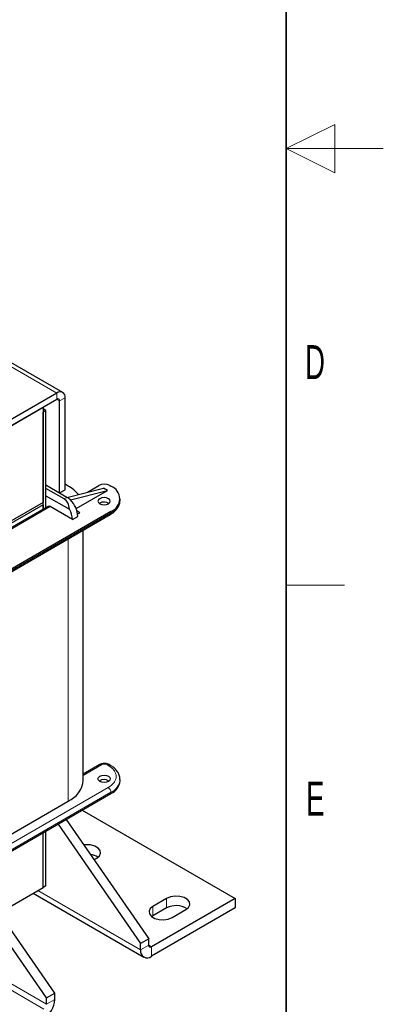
# Model space of a CAD drawing. Header units: millimetres. Extents: x 5 to 418, y 2 to 292.
# Tile 40 of 41: x 381 to 418, y 59 to 161. Entities that reach past the tile are written whole.
import ezdxf

# ---------------------------------------------------------------- set-up
doc = ezdxf.new("R2010")
doc.units = ezdxf.units.MM
doc.layers.add('SLD-0', color=7, linetype='Continuous')
doc.styles.add('SLDTEXTSTYLE0', font='TXT', dxfattribs={"width": 0.605})

msp = doc.modelspace()

# ---------------------------------------------------------------- linework, layer by layer
at = {"color": 7, "linetype": 'Continuous', "lineweight": 25}
for p, q in [((384.9554, 122.1238), (378.2016, 126.0227)), ((384.3555, 122.0644), (372.4761, 115.2065)), ((384.3555, 121.4111), (372.4761, 114.5533)), ((384.6383, 111.7759), (384.6383, 121.2478)), ((385.204, 112.1025), (385.204, 121.5744)), ((374.654, 115.8103), (382.9413, 120.5945)), ((382.941, 120.5946), (382.9413, 120.5945)), ((382.9413, 120.5945), (382.9413, 110.796)), ((383.2241, 120.2678), (382.9413, 120.4311)), ((383.2241, 120.2678), (382.9413, 120.1045)), ((382.9413, 110.0821), (382.9413, 120.1045)), ((383.2241, 110.2454), (383.2241, 120.2678)), ((385.5151, 112.4776), (385.204, 112.6572)), ((383.2241, 112.5923), (384.6383, 111.7759)), ((385.3879, 111.3105), (383.2241, 112.5596)), ((385.105, 111.1472), (383.2241, 112.233)), ((384.6383, 111.7759), (385.204, 112.1025)), ((385.3956, 111.3059), (389.1638, 112.2654)), ((385.7414, 111.041), (389.5881, 112.0205)), ((386.3449, 110.1483), (389.5881, 112.0205)), ((387.4938, 111.8402), (388.683, 112.5267)), ((389.5881, 112.0205), (389.1638, 112.2654)), ((389.8143, 112.5267), (389.9275, 112.4614)), ((382.9413, 110.796), (374.8238, 106.1099)), ((382.9413, 110.551), (382.9413, 110.796)), ((383.2241, 111.4818), (385.6569, 110.0774)), ((385.7411, 111.0412), (385.7414, 111.041)), ((388.7678, 110.7142), (388.7176, 110.6816)), ((390.8647, 111.0245), (390.8647, 111.1551)), ((382.9413, 110.551), (375.036, 105.9874)), ((383.4484, 110.3748), (375.4421, 105.7529)), ((389.9275, 109.8489), (375.5874, 101.5705)), ((382.9413, 110.551), (382.9413, 110.0821)), ((385.9535, 109.0243), (383.6484, 110.355)), ((386.7172, 109.7264), (386.4367, 109.8884)), ((386.5001, 109.6011), (386.7172, 109.7264)), ((375.5045, 101.2567), (389.8446, 109.5351)), ((385.9535, 109.0243), (386.5192, 109.3509)), ((387.0675, 82.1598), (387.0675, 107.9319)), ((388.7658, 83.7716), (387.0675, 82.7912)), ((389.8446, 83.7063), (389.7315, 83.7716)), ((390.8647, 82.0863), (390.8647, 82.2169)), ((375.5874, 72.5016), (389.9275, 80.78)), ((377.737, 75.5061), (385.5151, 79.9963)), ((386.9702, 79.0728), (402.7403, 69.9689)), ((384.4739, 77.6317), (392.9822, 65.3155)), ((385.3224, 78.1216), (393.8307, 65.8054)), ((382.9413, 71.1121), (382.9413, 76.747)), ((383.2241, 71.2754), (383.2241, 76.9102)), ((388.186, 73.9763), (388.4567, 74.1326)), ((383.2807, 59.715), (374.6977, 72.1393)), ((384.1292, 60.2048), (375.6209, 72.521)), ((378.4038, 68.4926), (382.9413, 71.1121)), ((383.2241, 71.2754), (382.9413, 71.1121)), ((381.9067, 70.5148), (393.3136, 63.9298)), ((402.7403, 69.9689), (394.1136, 64.9888)), ((395.6692, 69.9689), (394.255, 69.1525)), ((402.7403, 69.9689), (402.7403, 68.9891)), ((402.7403, 68.9891), (394.1136, 64.009)), ((394.255, 68.1726), (394.1315, 68.0911)), ((395.6692, 68.9891), (394.255, 68.1726)), ((396.2349, 68.0095), (397.6491, 68.8259)), ((393.8307, 65.8054), (392.9822, 65.3155)), ((392.9822, 64.6623), (392.9822, 65.3155)), ((393.8307, 65.1522), (393.8307, 65.8054)), ((383.2807, 59.715), (384.1292, 60.2048)), ((384.1292, 59.5516), (384.1292, 60.2048)), ((383.2807, 59.0617), (383.2807, 59.715))]:
    msp.add_line(p, q, dxfattribs=at)
at = {"color": 7, "linetype": 'Continuous', "lineweight": 18}
for p, q in [((378.2016, 125.6169), (384.3555, 122.0644)), ((384.3555, 121.4111), (384.3555, 122.0644)), ((384.3554, 121.4111), (384.6383, 121.2478)), ((385.204, 121.5744), (384.6383, 121.2478)), ((385.105, 111.1472), (385.3879, 111.3105)), ((375.5593, 105.6853), (383.6484, 110.355)), ((389.9275, 109.7182), (375.5874, 101.4398)), ((389.9275, 109.8489), (389.9275, 109.7182)), ((385.5151, 107.0357), (385.5151, 79.9963)), ((383.2807, 59.0617), (321.3381, 94.8204)), ((382.9978, 58.5718), (321.0553, 94.3305)), ((388.9658, 83.7518), (387.0675, 82.6559)), ((389.5315, 83.7518), (389.6446, 83.6865)), ((375.3045, 73.1222), (389.6446, 81.4006)), ((375.5874, 72.6323), (389.9275, 80.9107)), ((389.9275, 80.9107), (389.9275, 80.78)), ((382.3754, 70.7854), (392.9822, 64.6623)), ((394.255, 69.1525), (394.255, 68.1726)), ((395.6692, 69.9689), (395.6692, 68.9891)), ((392.9822, 64.6623), (393.8307, 65.1522)), ((393.8307, 65.1521), (394.1136, 64.9888)), ((394.1136, 64.9888), (394.1136, 64.009)), ((383.2807, 59.0617), (384.1292, 59.5516))]:
    msp.add_line(p, q, dxfattribs=at)
at = {"color": 7, "linetype": 'Continuous', "lineweight": 25, "flags": 128}
for points in [[(388.7678, 111.1715), (388.6291, 111.0516), (388.5804, 110.9102), (388.6291, 110.7688), (388.7678, 110.649), (388.9755, 110.5689), (389.2204, 110.5407), (389.4653, 110.5689), (389.6729, 110.649), (389.8117, 110.7688), (389.8604, 110.9102), (389.8117, 111.0516), (389.6729, 111.1715), (389.4653, 111.2515), (389.2204, 111.2797), (388.9755, 111.2515), (388.7678, 111.1715)], [(388.7678, 82.5599), (388.9755, 82.64), (389.2204, 82.6681), (389.4653, 82.64), (389.6729, 82.5599), (389.8117, 82.44), (389.8604, 82.2986), (389.8117, 82.1572), (389.6729, 82.0374), (389.4653, 81.9573), (389.2204, 81.9292), (388.9755, 81.9573), (388.7678, 82.0374), (388.6291, 82.1572), (388.5804, 82.2986), (388.6291, 82.44), (388.7678, 82.5599)], [(388.4567, 74.1326), (388.7356, 74.3625), (388.8614, 74.6336), (388.819, 74.9133), (388.6136, 75.1676), (388.2698, 75.3661), (387.8291, 75.4847), (387.3447, 75.5092), (387.1403, 75.49)], [(397.6491, 68.8259), (397.928, 69.0559), (398.0538, 69.327), (398.0114, 69.6066), (397.806, 69.861), (397.4621, 70.0595), (397.0215, 70.1781), (396.5371, 70.2025), (396.0675, 70.1299), (395.6692, 69.9689)], [(394.255, 69.1525), (393.9761, 68.9226), (393.8503, 68.6515), (393.8926, 68.3718), (394.0981, 68.1174), (394.4419, 67.919), (394.8826, 67.8003), (395.3669, 67.7759), (395.8366, 67.8485), (396.2349, 68.0095)]]:
    msp.add_lwpolyline(points, dxfattribs=at)
at = {"color": 7, "linetype": 'Continuous', "lineweight": 25}
for centre, radius, start, end in [((384.6867, 121.6583), 0.5241, 350.785963, 129.203285), ((384.4659, 121.2758), 0.1747, 350.785963, 129.203285), ((389.2487, 111.4349), 1.2296, 62.609672, 117.390328), ((383.8029, 109.3254), 3.5873, 39.466337, 61.489875), ((389.4317, 111.1551), 1.3972, 290.783421, 69.216579), ((384.4406, 109.7013), 1.8673, 45.854567, 59.516293), ((384.0174, 109.2235), 2.5051, 2.915292, 46.511408), ((389.2178, 109.8873), 0.9414, 57.535675, 118.55302), ((383.5312, 110.1915), 0.2012, 54.382423, 114.307119), ((383.6796, 108.9521), 2.2751, 1.817898, 29.643778), ((389.2204, 81.3152), 0.9069, 56.33248, 123.66752), ((384.4823, 82.3761), 2.5942, 293.462125, 355.217734), ((389.2633, 82.246), 1.6094, 294.374658, 354.305201), ((387.5787, 72.7432), 1.7795, 55.751447, 82.210096), ((396.6515, 67.1577), 2.0782, 57.351721, 118.20711), ((394.0031, 65.1242), 0.1747, 170.785963, 309.203285), ((393.6719, 64.5504), 0.6987, 170.785963, 309.203285), ((381.6729, 59.6634), 2.4589, 302.605478, 357.394522)]:
    msp.add_arc(centre, radius, start, end, dxfattribs=at)
at = {"color": 7, "linetype": 'Continuous', "lineweight": 18}
for centre, radius, start, end in [((389.2633, 111.1842), 1.6094, 294.374658, 354.305201), ((389.7315, 109.6966), 0.1972, 305.013333, 6.298847), ((388.8486, 83.5883), 0.2012, 54.382423, 114.307119), ((389.6476, 83.5992), 0.1918, 64.046936, 127.253057), ((389.762, 83.5223), 0.2018, 66.27556, 125.566629), ((389.2953, 82.353), 1.5748, 293.669056, 355.285198), ((389.3134, 80.8827), 0.6147, 2.605478, 57.394522)]:
    msp.add_arc(centre, radius, start, end, dxfattribs=at)
at = {"color": 7, "linetype": 'Continuous', "lineweight": 25}
msp.add_ellipse((384.2347, 109.3383), major_axis=(0.7724, 1.8573), ratio=0.64630059, start_param=5.36942439, end_param=6.19925602, dxfattribs=at)
for points, knots in [([(389.839, 109.539), (389.9134, 109.5816), (390.1078, 109.6927), (390.3667, 109.9143), (390.614, 110.2006), (390.7831, 110.5294), (390.869, 110.8107), (390.8553, 110.9762), (390.8519, 111.0182)], [0, 0, 0, 0, 0.121147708, 0.31644193, 0.515391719, 0.718419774, 0.928489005, 1, 1, 1, 1]), ([(389.7315, 83.7716), (389.6764, 83.7986), (389.5362, 83.8672), (389.2678, 83.9053), (388.985, 83.876), (388.8307, 83.8025), (388.7658, 83.7716)], [0, 0, 0, 0, 0.18780458, 0.47788398, 0.78076621, 1, 1, 1, 1]), ([(390.8512, 82.2237), (390.8512, 82.3102), (390.8512, 82.528), (390.7195, 82.8647), (390.4866, 83.2068), (390.1904, 83.4908), (389.9485, 83.6378), (389.8404, 83.7034)], [0, 0, 0, 0, 0.14671302, 0.36931869, 0.59527955, 0.81922825, 1, 1, 1, 1])]:
    msp.add_open_spline(points, degree=3, knots=knots, dxfattribs=at)
at = {"color": 7, "linetype": 'Continuous', "lineweight": 18}
for points, knots in [([(389.5315, 83.7518), (389.4921, 83.7702), (389.4314, 83.7985), (389.3303, 83.8162), (389.2487, 83.8211), (389.1671, 83.8162), (389.066, 83.7985), (389.0052, 83.7702), (388.9658, 83.7518)], [0, 0, 0, 0, 0.23944295, 0.36955024, 0.49999985, 0.63010729, 0.76055705, 1, 1, 1, 1]), ([(389.6446, 81.4006), (389.8673, 81.5596), (390.2097, 81.8043), (390.4238, 82.2129), (390.4854, 82.5435), (390.4238, 82.8742), (390.2097, 83.2828), (389.8673, 83.5275), (389.6446, 83.6865)], [0, 0, 0, 0, 0.23945684, 0.36836066, 0.5, 0.63163934, 0.76054316, 1, 1, 1, 1])]:
    msp.add_open_spline(points, degree=3, knots=knots, dxfattribs=at)
at = {"layer": 'SLD-0', "lineweight": 35}
msp.add_line((408, 12), (408, 282.5), dxfattribs=at)
at = {"layer": 'SLD-0', "lineweight": 18}
for p, q in [((413, 149.75), (408, 147.25)), ((413, 144.75), (413, 149.75)), ((418, 147.25), (408, 147.25)), ((408, 147.25), (413, 144.75)), ((408, 102.25), (414, 102.25))]:
    msp.add_line(p, q, dxfattribs=at)

# ---------------------------------------------------------------- texts
at = {"layer": 'SLD-0', "char_height": 3.5, "attachment_point": 2, "style": 'SLDTEXTSTYLE0'}
for s, insert in [('D', (410.9597, 127.0011)), ('E', (410.9816, 82.0011))]:
    msp.add_mtext(s, dxfattribs=dict(at, insert=insert))

doc.saveas('drawing.dxf')
